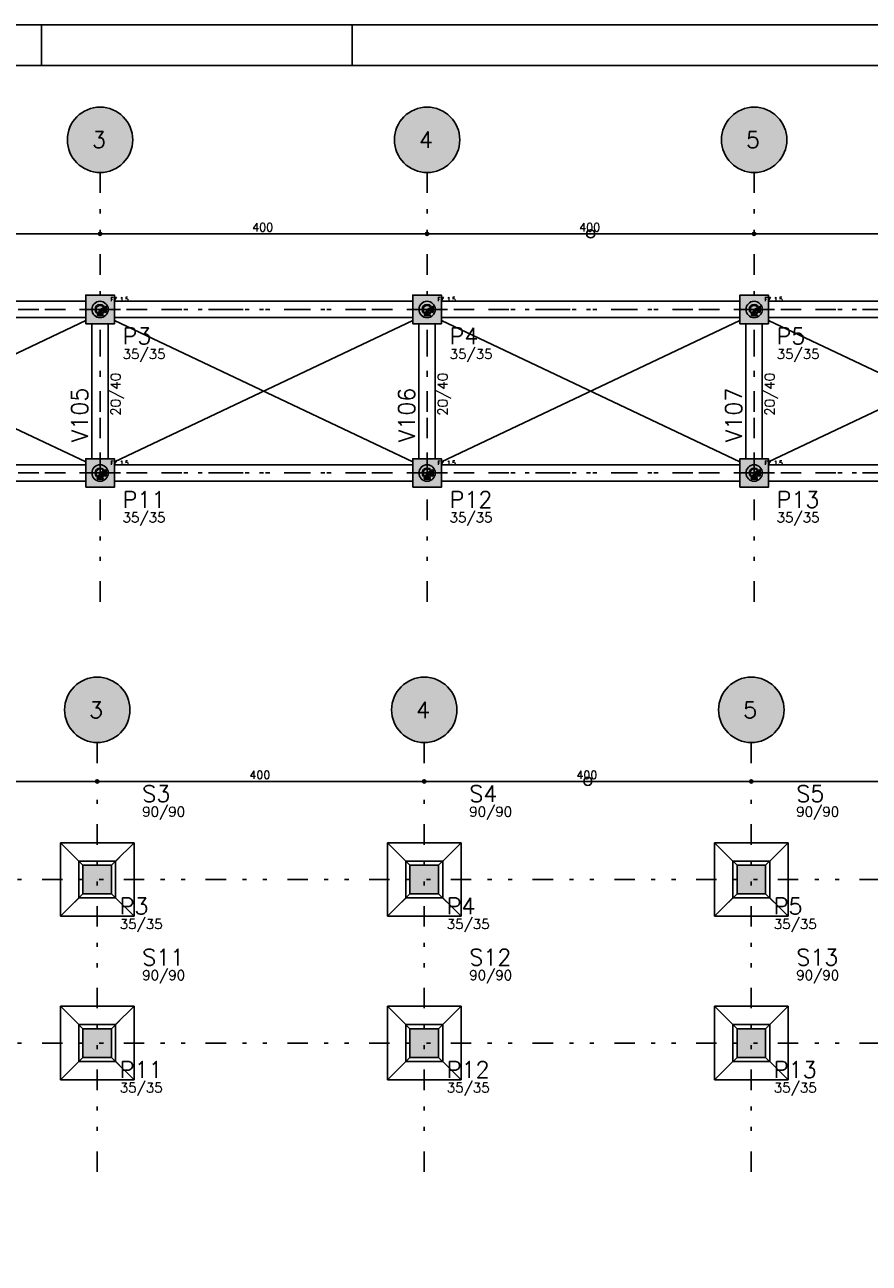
# Model space of a CAD drawing. Extents: x 0 to 84.1, y 0 to 59.4.
# Tile 3 of 6: x 20.6 to 41.2, y 29.1 to 59.4. Entities that reach past the tile are written whole.
import ezdxf

# ---------------------------------------------------------------- set-up
doc = ezdxf.new("R2010")
doc.units = 0
doc.header["$MEASUREMENT"] = 0
doc.linetypes.add('ESTILO_TQS_0003', pattern=[1.5, 0.5, -0.4, 0.1, -0.5])
doc.linetypes.add('ESTILO_TQS_0004', pattern=[2, 0.5, -0.4, 0.1, -0.4, 0.1, -0.5])
for name, color, linetype in [('1', 1, 'CONTINUOUS'), ('2', 2, 'CONTINUOUS'), ('3', 3, 'CONTINUOUS'), ('4', 4, 'CONTINUOUS'), ('6', 6, 'CONTINUOUS'), ('9', 9, 'CONTINUOUS')]:
    doc.layers.add(name, color=color, linetype=linetype)
doc.styles.get("Standard").update_dxf_attribs({"font": 'ROMANS.SHX'})

msp = doc.modelspace()

# ---------------------------------------------------------------- linework, layer by layer
at = {"layer": '1', "linetype": 'ESTILO_TQS_0004'}
for p, q in [((22.43, 55.786), (22.43, 45.086)), ((30.43, 55.786), (30.43, 45.086)), ((38.43, 55.786), (38.43, 45.086)), ((7.08, 52.436), (61.78, 52.436)), ((7.08, 48.436), (61.78, 48.436)), ((22.361, 41.842), (22.361, 31.142)), ((30.361, 41.842), (30.361, 31.142)), ((38.361, 41.842), (38.361, 31.142)), ((7.011, 38.492), (61.711, 38.492)), ((7.011, 34.492), (61.711, 34.492))]:
    msp.add_line(p, q, dxfattribs=at)
at = {"layer": '1', "linetype": 'Continuous'}
for p, q in [((14.18, 54.286), (22.68, 54.286)), ((22.18, 54.286), (30.68, 54.286)), ((22.43, 54.286), (22.43, 54.286)), ((22.43, 54.286), (22.43, 54.286)), ((30.18, 54.286), (38.68, 54.286)), ((30.43, 54.286), (30.43, 54.286)), ((30.43, 54.286), (30.43, 54.286)), ((38.18, 54.286), (46.68, 54.286)), ((38.43, 54.286), (38.43, 54.286)), ((38.43, 54.286), (38.43, 54.286)), ((22.43, 52.436), (22.43, 52.436)), ((30.43, 52.436), (30.43, 52.436)), ((38.43, 52.436), (38.43, 52.436)), ((22.43, 48.436), (22.43, 48.436)), ((30.43, 48.436), (30.43, 48.436)), ((38.43, 48.436), (38.43, 48.436)), ((14.111, 40.892), (22.611, 40.892)), ((22.111, 40.892), (30.611, 40.892)), ((22.361, 40.892), (22.361, 40.892)), ((22.361, 40.892), (22.361, 40.892)), ((30.111, 40.892), (38.611, 40.892)), ((30.361, 40.892), (30.361, 40.892)), ((30.361, 40.892), (30.361, 40.892)), ((38.111, 40.892), (46.611, 40.892)), ((38.361, 40.892), (38.361, 40.892)), ((38.361, 40.892), (38.361, 40.892)), ((22.011, 38.842), (21.811, 39.042)), ((22.711, 38.842), (22.911, 39.042)), ((30.011, 38.842), (29.811, 39.042)), ((30.711, 38.842), (30.911, 39.042)), ((38.011, 38.842), (37.811, 39.042)), ((38.711, 38.842), (38.911, 39.042)), ((22.361, 38.492), (22.361, 38.492)), ((22.361, 38.492), (22.361, 38.492)), ((30.361, 38.492), (30.361, 38.492)), ((30.361, 38.492), (30.361, 38.492)), ((38.361, 38.492), (38.361, 38.492)), ((38.361, 38.492), (38.361, 38.492)), ((22.011, 38.142), (21.811, 37.942)), ((22.711, 38.142), (22.911, 37.942)), ((30.011, 38.142), (29.811, 37.942)), ((30.711, 38.142), (30.911, 37.942)), ((38.011, 38.142), (37.811, 37.942)), ((38.711, 38.142), (38.911, 37.942)), ((22.011, 34.842), (21.811, 35.042)), ((22.711, 34.842), (22.911, 35.042)), ((30.011, 34.842), (29.811, 35.042)), ((30.711, 34.842), (30.911, 35.042)), ((38.011, 34.842), (37.811, 35.042)), ((38.711, 34.842), (38.911, 35.042)), ((22.361, 34.492), (22.361, 34.492)), ((22.361, 34.492), (22.361, 34.492)), ((30.361, 34.492), (30.361, 34.492)), ((30.361, 34.492), (30.361, 34.492)), ((38.361, 34.492), (38.361, 34.492)), ((38.361, 34.492), (38.361, 34.492)), ((22.011, 34.142), (21.811, 33.942)), ((22.711, 34.142), (22.911, 33.942)), ((30.011, 34.142), (29.811, 33.942)), ((30.711, 34.142), (30.911, 33.942)), ((38.011, 34.142), (37.811, 33.942)), ((38.711, 34.142), (38.911, 33.942))]:
    msp.add_line(p, q, dxfattribs=at)
at = {"layer": '1', "linetype": 'ESTILO_TQS_0003'}
for p, q in [((14.43, 52.436), (22.43, 52.436)), ((22.43, 52.436), (30.43, 52.436)), ((22.43, 48.436), (22.43, 52.436)), ((30.43, 52.436), (38.43, 52.436)), ((30.43, 48.436), (30.43, 52.436)), ((38.43, 52.436), (46.43, 52.436)), ((38.43, 48.436), (38.43, 52.436)), ((14.43, 48.436), (22.43, 48.436)), ((22.43, 48.436), (30.43, 48.436)), ((30.43, 48.436), (38.43, 48.436)), ((38.43, 48.436), (46.43, 48.436))]:
    msp.add_line(p, q, dxfattribs=at)
at = {"layer": '1', "linetype": 'Continuous'}
for points in [[(22.08, 52.636), (14.78, 52.636)], [(22.355, 52.286), (22.505, 52.286), (22.43, 52.436), (22.355, 52.286)], [(22.58, 52.361), (22.58, 52.511), (22.43, 52.436), (22.58, 52.361)], [(30.08, 52.636), (22.78, 52.636)], [(30.355, 52.286), (30.505, 52.286), (30.43, 52.436), (30.355, 52.286)], [(30.58, 52.361), (30.58, 52.511), (30.43, 52.436), (30.58, 52.361)], [(38.08, 52.636), (30.78, 52.636)], [(38.355, 52.286), (38.505, 52.286), (38.43, 52.436), (38.355, 52.286)], [(38.58, 52.361), (38.58, 52.511), (38.43, 52.436), (38.58, 52.361)], [(46.08, 52.636), (38.78, 52.636)], [(14.78, 52.236), (22.08, 52.236)], [(22.78, 52.236), (30.08, 52.236)], [(30.78, 52.236), (38.08, 52.236)], [(38.78, 52.236), (46.08, 52.236)], [(22.23, 52.086), (22.23, 48.786)], [(22.63, 48.786), (22.63, 52.086)], [(30.23, 52.086), (30.23, 48.786)], [(30.63, 48.786), (30.63, 52.086)], [(38.23, 52.086), (38.23, 48.786)], [(38.63, 48.786), (38.63, 52.086)], [(22.08, 48.636), (14.78, 48.636)], [(22.58, 48.361), (22.58, 48.511), (22.43, 48.436), (22.58, 48.361)], [(30.08, 48.636), (22.78, 48.636)], [(30.58, 48.361), (30.58, 48.511), (30.43, 48.436), (30.58, 48.361)], [(38.08, 48.636), (30.78, 48.636)], [(38.58, 48.361), (38.58, 48.511), (38.43, 48.436), (38.58, 48.361)], [(46.08, 48.636), (38.78, 48.636)], [(14.78, 48.236), (22.08, 48.236)], [(22.355, 48.286), (22.505, 48.286), (22.43, 48.436), (22.355, 48.286)], [(22.78, 48.236), (30.08, 48.236)], [(30.355, 48.286), (30.505, 48.286), (30.43, 48.436), (30.355, 48.286)], [(30.78, 48.236), (38.08, 48.236)], [(38.355, 48.286), (38.505, 48.286), (38.43, 48.436), (38.355, 48.286)], [(38.78, 48.236), (46.08, 48.236)], [(23.261, 39.392), (21.461, 39.392)], [(21.461, 39.392), (21.461, 37.592)], [(21.911, 38.942), (21.461, 39.392)], [(22.811, 38.942), (23.261, 39.392)], [(23.261, 37.592), (23.261, 39.392)], [(31.261, 39.392), (29.461, 39.392)], [(29.461, 39.392), (29.461, 37.592)], [(29.911, 38.942), (29.461, 39.392)], [(30.811, 38.942), (31.261, 39.392)], [(31.261, 37.592), (31.261, 39.392)], [(39.261, 39.392), (37.461, 39.392)], [(37.461, 39.392), (37.461, 37.592)], [(37.911, 38.942), (37.461, 39.392)], [(38.811, 38.942), (39.261, 39.392)], [(39.261, 37.592), (39.261, 39.392)], [(21.911, 38.042), (22.811, 38.042), (22.811, 38.942), (21.911, 38.942), (21.911, 38.042)], [(29.911, 38.042), (30.811, 38.042), (30.811, 38.942), (29.911, 38.942), (29.911, 38.042)], [(37.911, 38.042), (38.811, 38.042), (38.811, 38.942), (37.911, 38.942), (37.911, 38.042)], [(21.911, 38.042), (21.461, 37.592)], [(22.811, 38.042), (23.261, 37.592)], [(29.911, 38.042), (29.461, 37.592)], [(30.811, 38.042), (31.261, 37.592)], [(37.911, 38.042), (37.461, 37.592)], [(38.811, 38.042), (39.261, 37.592)], [(21.461, 37.592), (23.261, 37.592)], [(29.461, 37.592), (31.261, 37.592)], [(37.461, 37.592), (39.261, 37.592)], [(23.261, 35.392), (21.461, 35.392)], [(21.461, 35.392), (21.461, 33.592)], [(21.911, 34.942), (21.461, 35.392)], [(22.811, 34.942), (23.261, 35.392)], [(23.261, 33.592), (23.261, 35.392)], [(31.261, 35.392), (29.461, 35.392)], [(29.461, 35.392), (29.461, 33.592)], [(29.911, 34.942), (29.461, 35.392)], [(30.811, 34.942), (31.261, 35.392)], [(31.261, 33.592), (31.261, 35.392)], [(39.261, 35.392), (37.461, 35.392)], [(37.461, 35.392), (37.461, 33.592)], [(37.911, 34.942), (37.461, 35.392)], [(38.811, 34.942), (39.261, 35.392)], [(39.261, 33.592), (39.261, 35.392)], [(21.911, 34.042), (22.811, 34.042), (22.811, 34.942), (21.911, 34.942), (21.911, 34.042)], [(29.911, 34.042), (30.811, 34.042), (30.811, 34.942), (29.911, 34.942), (29.911, 34.042)], [(37.911, 34.042), (38.811, 34.042), (38.811, 34.942), (37.911, 34.942), (37.911, 34.042)], [(21.911, 34.042), (21.461, 33.592)], [(22.811, 34.042), (23.261, 33.592)], [(29.911, 34.042), (29.461, 33.592)], [(30.811, 34.042), (31.261, 33.592)], [(37.911, 34.042), (37.461, 33.592)], [(38.811, 34.042), (39.261, 33.592)], [(21.461, 33.592), (23.261, 33.592)], [(29.461, 33.592), (31.261, 33.592)], [(37.461, 33.592), (39.261, 33.592)]]:
    msp.add_lwpolyline(points, dxfattribs=at)
for centre, radius in [((22.43, 54.286), 0.04), ((22.43, 54.286), 0.04), ((22.43, 54.286), 0.02), ((22.43, 54.286), 0.02), ((30.43, 54.286), 0.04), ((30.43, 54.286), 0.04), ((30.43, 54.286), 0.02), ((30.43, 54.286), 0.02), ((34.43, 54.286), 0.1), ((38.43, 54.286), 0.04), ((38.43, 54.286), 0.04), ((38.43, 54.286), 0.02), ((38.43, 54.286), 0.02), ((22.43, 52.436), 0.2), ((22.43, 52.436), 0.12), ((22.43, 52.436), 0.12), ((22.43, 52.436), 0.1), ((30.43, 52.436), 0.2), ((30.43, 52.436), 0.12), ((30.43, 52.436), 0.12), ((30.43, 52.436), 0.1), ((38.43, 52.436), 0.2), ((38.43, 52.436), 0.12), ((38.43, 52.436), 0.12), ((38.43, 52.436), 0.1), ((22.43, 48.436), 0.2), ((22.43, 48.436), 0.12), ((22.43, 48.436), 0.12), ((22.43, 48.436), 0.1), ((30.43, 48.436), 0.2), ((30.43, 48.436), 0.12), ((30.43, 48.436), 0.12), ((30.43, 48.436), 0.1), ((38.43, 48.436), 0.2), ((38.43, 48.436), 0.12), ((38.43, 48.436), 0.12), ((38.43, 48.436), 0.1), ((22.361, 40.892), 0.04), ((22.361, 40.892), 0.04), ((22.361, 40.892), 0.02), ((22.361, 40.892), 0.02), ((30.361, 40.892), 0.04), ((30.361, 40.892), 0.04), ((30.361, 40.892), 0.02), ((30.361, 40.892), 0.02), ((34.361, 40.892), 0.1), ((38.361, 40.892), 0.04), ((38.361, 40.892), 0.04), ((38.361, 40.892), 0.02), ((38.361, 40.892), 0.02)]:
    msp.add_circle(centre, radius, dxfattribs=at)
at = {"layer": '2', "linetype": 'Continuous'}
for p, q in [((84.1, 59.4), (0, 59.4)), ((21, 59.4), (21, 58.4)), ((28.6, 58.4), (28.6, 59.4)), ((14.78, 48.707), (22.08, 52.165)), ((14.78, 52.165), (22.08, 48.707)), ((22.78, 48.707), (30.08, 52.165)), ((22.78, 52.165), (30.08, 48.707)), ((30.78, 48.707), (38.08, 52.165)), ((30.78, 52.165), (38.08, 48.707)), ((38.78, 48.707), (46.08, 52.165)), ((38.78, 52.165), (46.08, 48.707))]:
    msp.add_line(p, q, dxfattribs=at)
msp.add_lwpolyline([(83.1, 1), (2.5, 1), (2.5, 58.4), (83.1, 58.4), (83.1, 1)], dxfattribs=at)
for centre in [(22.43, 56.586), (30.43, 56.586), (38.43, 56.586), (22.361, 42.642), (30.361, 42.642), (38.361, 42.642)]:
    msp.add_circle(centre, 0.8, dxfattribs=at)
at = {"layer": '6', "linetype": 'Continuous'}
for points in [[(22.08, 52.086), (22.78, 52.086), (22.78, 52.786), (22.08, 52.786), (22.08, 52.086)], [(30.08, 52.086), (30.78, 52.086), (30.78, 52.786), (30.08, 52.786), (30.08, 52.086)], [(38.08, 52.086), (38.78, 52.086), (38.78, 52.786), (38.08, 52.786), (38.08, 52.086)], [(22.08, 48.086), (22.78, 48.086), (22.78, 48.786), (22.08, 48.786), (22.08, 48.086)], [(30.08, 48.086), (30.78, 48.086), (30.78, 48.786), (30.08, 48.786), (30.08, 48.086)], [(38.08, 48.086), (38.78, 48.086), (38.78, 48.786), (38.08, 48.786), (38.08, 48.086)], [(22.011, 38.142), (22.711, 38.142), (22.711, 38.842), (22.011, 38.842), (22.011, 38.142)], [(30.011, 38.142), (30.711, 38.142), (30.711, 38.842), (30.011, 38.842), (30.011, 38.142)], [(38.011, 38.142), (38.711, 38.142), (38.711, 38.842), (38.011, 38.842), (38.011, 38.142)], [(22.011, 34.142), (22.711, 34.142), (22.711, 34.842), (22.011, 34.842), (22.011, 34.142)], [(30.011, 34.142), (30.711, 34.142), (30.711, 34.842), (30.011, 34.842), (30.011, 34.142)], [(38.011, 34.142), (38.711, 34.142), (38.711, 34.842), (38.011, 34.842), (38.011, 34.142)]]:
    msp.add_lwpolyline(points, dxfattribs=at)
at = {"layer": '9', "linetype": 'Continuous'}
for points in [[(23.23, 56.586), (22.062, 57.296), (21.969, 57.24)], [(23.23, 56.586), (22.162, 57.34), (22.062, 57.296)], [(23.23, 56.586), (22.267, 57.369), (22.162, 57.34)], [(23.23, 56.586), (22.375, 57.384), (22.267, 57.369)], [(23.23, 56.586), (22.485, 57.384), (22.375, 57.384)], [(23.23, 56.586), (22.593, 57.369), (22.485, 57.384)], [(23.23, 56.586), (22.698, 57.34), (22.593, 57.369)], [(23.23, 56.586), (22.798, 57.296), (22.698, 57.34)], [(23.23, 56.586), (22.891, 57.24), (22.798, 57.296)], [(31.23, 56.586), (30.062, 57.296), (29.969, 57.24)], [(31.23, 56.586), (30.162, 57.34), (30.062, 57.296)], [(31.23, 56.586), (30.267, 57.369), (30.162, 57.34)], [(31.23, 56.586), (30.375, 57.384), (30.267, 57.369)], [(31.23, 56.586), (30.485, 57.384), (30.375, 57.384)], [(31.23, 56.586), (30.593, 57.369), (30.485, 57.384)], [(31.23, 56.586), (30.698, 57.34), (30.593, 57.369)], [(31.23, 56.586), (30.798, 57.296), (30.698, 57.34)], [(31.23, 56.586), (30.891, 57.24), (30.798, 57.296)], [(39.23, 56.586), (38.062, 57.296), (37.969, 57.24)], [(39.23, 56.586), (38.162, 57.34), (38.062, 57.296)], [(39.23, 56.586), (38.267, 57.369), (38.162, 57.34)], [(39.23, 56.586), (38.375, 57.384), (38.267, 57.369)], [(39.23, 56.586), (38.485, 57.384), (38.375, 57.384)], [(39.23, 56.586), (38.593, 57.369), (38.485, 57.384)], [(39.23, 56.586), (38.698, 57.34), (38.593, 57.369)], [(39.23, 56.586), (38.798, 57.296), (38.698, 57.34)], [(39.23, 56.586), (38.891, 57.24), (38.798, 57.296)], [(23.23, 56.586), (21.746, 57.002), (21.696, 56.905)], [(23.23, 56.586), (21.809, 57.091), (21.746, 57.002)], [(23.23, 56.586), (21.884, 57.171), (21.809, 57.091)], [(23.23, 56.586), (21.969, 57.24), (21.884, 57.171)], [(23.23, 56.586), (22.976, 57.171), (22.891, 57.24)], [(23.23, 56.586), (23.051, 57.091), (22.976, 57.171)], [(23.23, 56.586), (23.114, 57.002), (23.051, 57.091)], [(23.23, 56.586), (23.164, 56.905), (23.114, 57.002)], [(31.23, 56.586), (29.746, 57.002), (29.696, 56.905)], [(31.23, 56.586), (29.809, 57.091), (29.746, 57.002)], [(31.23, 56.586), (29.884, 57.171), (29.809, 57.091)], [(31.23, 56.586), (29.969, 57.24), (29.884, 57.171)], [(31.23, 56.586), (30.976, 57.171), (30.891, 57.24)], [(31.23, 56.586), (31.051, 57.091), (30.976, 57.171)], [(31.23, 56.586), (31.114, 57.002), (31.051, 57.091)], [(31.23, 56.586), (31.164, 56.905), (31.114, 57.002)], [(39.23, 56.586), (37.746, 57.002), (37.696, 56.905)], [(39.23, 56.586), (37.809, 57.091), (37.746, 57.002)], [(39.23, 56.586), (37.884, 57.171), (37.809, 57.091)], [(39.23, 56.586), (37.969, 57.24), (37.884, 57.171)], [(39.23, 56.586), (38.976, 57.171), (38.891, 57.24)], [(39.23, 56.586), (39.051, 57.091), (38.976, 57.171)], [(39.23, 56.586), (39.114, 57.002), (39.051, 57.091)], [(39.23, 56.586), (39.164, 56.905), (39.114, 57.002)], [(23.23, 56.586), (21.637, 56.695), (21.63, 56.586)], [(23.23, 56.586), (21.66, 56.802), (21.637, 56.695)], [(23.23, 56.586), (21.696, 56.905), (21.66, 56.802)], [(23.23, 56.586), (23.2, 56.802), (23.164, 56.905)], [(23.23, 56.586), (23.223, 56.695), (23.2, 56.802)], [(31.23, 56.586), (29.637, 56.695), (29.63, 56.586)], [(31.23, 56.586), (29.66, 56.802), (29.637, 56.695)], [(31.23, 56.586), (29.696, 56.905), (29.66, 56.802)], [(31.23, 56.586), (31.2, 56.802), (31.164, 56.905)], [(31.23, 56.586), (31.223, 56.695), (31.2, 56.802)], [(39.23, 56.586), (37.637, 56.695), (37.63, 56.586)], [(39.23, 56.586), (37.66, 56.802), (37.637, 56.695)], [(39.23, 56.586), (37.696, 56.905), (37.66, 56.802)], [(39.23, 56.586), (39.2, 56.802), (39.164, 56.905)], [(39.23, 56.586), (39.223, 56.695), (39.2, 56.802)], [(23.23, 56.586), (21.63, 56.586), (21.637, 56.477)], [(23.23, 56.586), (21.637, 56.477), (21.66, 56.37)], [(23.23, 56.586), (21.66, 56.37), (21.696, 56.267)], [(23.23, 56.586), (21.696, 56.267), (21.746, 56.17)], [(23.23, 56.586), (21.746, 56.17), (21.809, 56.081)], [(23.23, 56.586), (21.809, 56.081), (21.884, 56.001)], [(23.23, 56.586), (21.884, 56.001), (21.969, 55.933)], [(23.23, 56.586), (21.969, 55.933), (22.062, 55.876)], [(23.23, 56.586), (22.062, 55.876), (22.162, 55.832)], [(23.23, 56.586), (22.162, 55.832), (22.267, 55.803)], [(23.23, 56.586), (22.267, 55.803), (22.375, 55.788)], [(23.23, 56.586), (22.375, 55.788), (22.485, 55.788)], [(23.23, 56.586), (22.485, 55.788), (22.593, 55.803)], [(23.23, 56.586), (22.593, 55.803), (22.698, 55.832)], [(23.23, 56.586), (22.698, 55.832), (22.798, 55.876)], [(23.23, 56.586), (22.798, 55.876), (22.891, 55.933)], [(23.23, 56.586), (22.891, 55.933), (22.976, 56.001)], [(23.23, 56.586), (22.976, 56.001), (23.051, 56.081)], [(23.23, 56.586), (23.051, 56.081), (23.114, 56.17)], [(23.23, 56.586), (23.114, 56.17), (23.164, 56.267)], [(23.23, 56.586), (23.164, 56.267), (23.2, 56.37)], [(23.23, 56.586), (23.2, 56.37), (23.223, 56.477)], [(23.23, 56.586), (23.223, 56.477), (23.23, 56.586)], [(31.23, 56.586), (29.63, 56.586), (29.637, 56.477)], [(31.23, 56.586), (29.637, 56.477), (29.66, 56.37)], [(31.23, 56.586), (29.66, 56.37), (29.696, 56.267)], [(31.23, 56.586), (29.696, 56.267), (29.746, 56.17)], [(31.23, 56.586), (29.746, 56.17), (29.809, 56.081)], [(31.23, 56.586), (29.809, 56.081), (29.884, 56.001)], [(31.23, 56.586), (29.884, 56.001), (29.969, 55.933)], [(31.23, 56.586), (29.969, 55.933), (30.062, 55.876)], [(31.23, 56.586), (30.062, 55.876), (30.162, 55.832)], [(31.23, 56.586), (30.162, 55.832), (30.267, 55.803)], [(31.23, 56.586), (30.267, 55.803), (30.375, 55.788)], [(31.23, 56.586), (30.375, 55.788), (30.485, 55.788)], [(31.23, 56.586), (30.485, 55.788), (30.593, 55.803)], [(31.23, 56.586), (30.593, 55.803), (30.698, 55.832)], [(31.23, 56.586), (30.698, 55.832), (30.798, 55.876)], [(31.23, 56.586), (30.798, 55.876), (30.891, 55.933)], [(31.23, 56.586), (30.891, 55.933), (30.976, 56.001)], [(31.23, 56.586), (30.976, 56.001), (31.051, 56.081)], [(31.23, 56.586), (31.051, 56.081), (31.114, 56.17)], [(31.23, 56.586), (31.114, 56.17), (31.164, 56.267)], [(31.23, 56.586), (31.164, 56.267), (31.2, 56.37)], [(31.23, 56.586), (31.2, 56.37), (31.223, 56.477)], [(31.23, 56.586), (31.223, 56.477), (31.23, 56.586)], [(39.23, 56.586), (37.63, 56.586), (37.637, 56.477)], [(39.23, 56.586), (37.637, 56.477), (37.66, 56.37)], [(39.23, 56.586), (37.66, 56.37), (37.696, 56.267)], [(39.23, 56.586), (37.696, 56.267), (37.746, 56.17)], [(39.23, 56.586), (37.746, 56.17), (37.809, 56.081)], [(39.23, 56.586), (37.809, 56.081), (37.884, 56.001)], [(39.23, 56.586), (37.884, 56.001), (37.969, 55.933)], [(39.23, 56.586), (37.969, 55.933), (38.062, 55.876)], [(39.23, 56.586), (38.062, 55.876), (38.162, 55.832)], [(39.23, 56.586), (38.162, 55.832), (38.267, 55.803)], [(39.23, 56.586), (38.267, 55.803), (38.375, 55.788)], [(39.23, 56.586), (38.375, 55.788), (38.485, 55.788)], [(39.23, 56.586), (38.485, 55.788), (38.593, 55.803)], [(39.23, 56.586), (38.593, 55.803), (38.698, 55.832)], [(39.23, 56.586), (38.698, 55.832), (38.798, 55.876)], [(39.23, 56.586), (38.798, 55.876), (38.891, 55.933)], [(39.23, 56.586), (38.891, 55.933), (38.976, 56.001)], [(39.23, 56.586), (38.976, 56.001), (39.051, 56.081)], [(39.23, 56.586), (39.051, 56.081), (39.114, 56.17)], [(39.23, 56.586), (39.114, 56.17), (39.164, 56.267)], [(39.23, 56.586), (39.164, 56.267), (39.2, 56.37)], [(39.23, 56.586), (39.2, 56.37), (39.223, 56.477)], [(39.23, 56.586), (39.223, 56.477), (39.23, 56.586)], [(22.08, 52.086), (22.78, 52.086), (22.78, 52.786)], [(22.08, 52.086), (22.78, 52.786), (22.08, 52.786)], [(22.08, 52.086), (22.08, 52.786), (22.08, 52.086)], [(30.08, 52.086), (30.78, 52.086), (30.78, 52.786)], [(30.08, 52.086), (30.78, 52.786), (30.08, 52.786)], [(30.08, 52.086), (30.08, 52.786), (30.08, 52.086)], [(38.08, 52.086), (38.78, 52.086), (38.78, 52.786)], [(38.08, 52.086), (38.78, 52.786), (38.08, 52.786)], [(38.08, 52.086), (38.08, 52.786), (38.08, 52.086)], [(22.355, 52.286), (22.505, 52.286), (22.43, 52.436)], [(22.355, 52.286), (22.43, 52.436), (22.355, 52.286)], [(22.58, 52.361), (22.58, 52.511), (22.43, 52.436)], [(22.58, 52.361), (22.43, 52.436), (22.58, 52.361)], [(30.355, 52.286), (30.505, 52.286), (30.43, 52.436)], [(30.355, 52.286), (30.43, 52.436), (30.355, 52.286)], [(30.58, 52.361), (30.58, 52.511), (30.43, 52.436)], [(30.58, 52.361), (30.43, 52.436), (30.58, 52.361)], [(38.355, 52.286), (38.505, 52.286), (38.43, 52.436)], [(38.355, 52.286), (38.43, 52.436), (38.355, 52.286)], [(38.58, 52.361), (38.58, 52.511), (38.43, 52.436)], [(38.58, 52.361), (38.43, 52.436), (38.58, 52.361)], [(22.08, 48.086), (22.78, 48.086), (22.78, 48.786)], [(22.08, 48.086), (22.78, 48.786), (22.08, 48.786)], [(22.08, 48.086), (22.08, 48.786), (22.08, 48.086)], [(30.08, 48.086), (30.78, 48.086), (30.78, 48.786)], [(30.08, 48.086), (30.78, 48.786), (30.08, 48.786)], [(30.08, 48.086), (30.08, 48.786), (30.08, 48.086)], [(38.08, 48.086), (38.78, 48.086), (38.78, 48.786)], [(38.08, 48.086), (38.78, 48.786), (38.08, 48.786)], [(38.08, 48.086), (38.08, 48.786), (38.08, 48.086)], [(22.58, 48.361), (22.58, 48.511), (22.43, 48.436)], [(30.58, 48.361), (30.58, 48.511), (30.43, 48.436)], [(38.58, 48.361), (38.58, 48.511), (38.43, 48.436)], [(22.355, 48.286), (22.505, 48.286), (22.43, 48.436)], [(22.355, 48.286), (22.43, 48.436), (22.355, 48.286)], [(22.58, 48.361), (22.43, 48.436), (22.58, 48.361)], [(30.355, 48.286), (30.505, 48.286), (30.43, 48.436)], [(30.355, 48.286), (30.43, 48.436), (30.355, 48.286)], [(30.58, 48.361), (30.43, 48.436), (30.58, 48.361)], [(38.355, 48.286), (38.505, 48.286), (38.43, 48.436)], [(38.355, 48.286), (38.43, 48.436), (38.355, 48.286)], [(38.58, 48.361), (38.43, 48.436), (38.58, 48.361)], [(23.161, 42.642), (21.993, 43.353), (21.9, 43.296)], [(23.161, 42.642), (22.093, 43.396), (21.993, 43.353)], [(23.161, 42.642), (22.198, 43.425), (22.093, 43.396)], [(23.161, 42.642), (22.306, 43.44), (22.198, 43.425)], [(23.161, 42.642), (22.416, 43.44), (22.306, 43.44)], [(23.161, 42.642), (22.524, 43.425), (22.416, 43.44)], [(23.161, 42.642), (22.629, 43.396), (22.524, 43.425)], [(23.161, 42.642), (22.729, 43.353), (22.629, 43.396)], [(23.161, 42.642), (22.822, 43.296), (22.729, 43.353)], [(31.161, 42.642), (29.993, 43.353), (29.9, 43.296)], [(31.161, 42.642), (30.093, 43.396), (29.993, 43.353)], [(31.161, 42.642), (30.198, 43.425), (30.093, 43.396)], [(31.161, 42.642), (30.306, 43.44), (30.198, 43.425)], [(31.161, 42.642), (30.416, 43.44), (30.306, 43.44)], [(31.161, 42.642), (30.524, 43.425), (30.416, 43.44)], [(31.161, 42.642), (30.629, 43.396), (30.524, 43.425)], [(31.161, 42.642), (30.729, 43.353), (30.629, 43.396)], [(31.161, 42.642), (30.822, 43.296), (30.729, 43.353)], [(39.161, 42.642), (37.993, 43.353), (37.9, 43.296)], [(39.161, 42.642), (38.093, 43.396), (37.993, 43.353)], [(39.161, 42.642), (38.198, 43.425), (38.093, 43.396)], [(39.161, 42.642), (38.306, 43.44), (38.198, 43.425)], [(39.161, 42.642), (38.416, 43.44), (38.306, 43.44)], [(39.161, 42.642), (38.524, 43.425), (38.416, 43.44)], [(39.161, 42.642), (38.629, 43.396), (38.524, 43.425)], [(39.161, 42.642), (38.729, 43.353), (38.629, 43.396)], [(39.161, 42.642), (38.822, 43.296), (38.729, 43.353)], [(23.161, 42.642), (21.677, 43.058), (21.627, 42.961)], [(23.161, 42.642), (21.74, 43.147), (21.677, 43.058)], [(23.161, 42.642), (21.815, 43.227), (21.74, 43.147)], [(23.161, 42.642), (21.9, 43.296), (21.815, 43.227)], [(23.161, 42.642), (22.907, 43.227), (22.822, 43.296)], [(23.161, 42.642), (22.982, 43.147), (22.907, 43.227)], [(23.161, 42.642), (23.044, 43.058), (22.982, 43.147)], [(23.161, 42.642), (23.095, 42.961), (23.044, 43.058)], [(31.161, 42.642), (29.677, 43.058), (29.627, 42.961)], [(31.161, 42.642), (29.74, 43.147), (29.677, 43.058)], [(31.161, 42.642), (29.815, 43.227), (29.74, 43.147)], [(31.161, 42.642), (29.9, 43.296), (29.815, 43.227)], [(31.161, 42.642), (30.907, 43.227), (30.822, 43.296)], [(31.161, 42.642), (30.982, 43.147), (30.907, 43.227)], [(31.161, 42.642), (31.044, 43.058), (30.982, 43.147)], [(31.161, 42.642), (31.095, 42.961), (31.044, 43.058)], [(39.161, 42.642), (37.677, 43.058), (37.627, 42.961)], [(39.161, 42.642), (37.74, 43.147), (37.677, 43.058)], [(39.161, 42.642), (37.815, 43.227), (37.74, 43.147)], [(39.161, 42.642), (37.9, 43.296), (37.815, 43.227)], [(39.161, 42.642), (38.907, 43.227), (38.822, 43.296)], [(39.161, 42.642), (38.982, 43.147), (38.907, 43.227)], [(39.161, 42.642), (39.044, 43.058), (38.982, 43.147)], [(39.161, 42.642), (39.095, 42.961), (39.044, 43.058)], [(23.161, 42.642), (21.568, 42.751), (21.561, 42.642)], [(23.161, 42.642), (21.591, 42.858), (21.568, 42.751)], [(23.161, 42.642), (21.627, 42.961), (21.591, 42.858)], [(23.161, 42.642), (23.131, 42.858), (23.095, 42.961)], [(23.161, 42.642), (23.154, 42.751), (23.131, 42.858)], [(31.161, 42.642), (29.568, 42.751), (29.561, 42.642)], [(31.161, 42.642), (29.591, 42.858), (29.568, 42.751)], [(31.161, 42.642), (29.627, 42.961), (29.591, 42.858)], [(31.161, 42.642), (31.131, 42.858), (31.095, 42.961)], [(31.161, 42.642), (31.154, 42.751), (31.131, 42.858)], [(39.161, 42.642), (37.568, 42.751), (37.561, 42.642)], [(39.161, 42.642), (37.591, 42.858), (37.568, 42.751)], [(39.161, 42.642), (37.627, 42.961), (37.591, 42.858)], [(39.161, 42.642), (39.131, 42.858), (39.095, 42.961)], [(39.161, 42.642), (39.154, 42.751), (39.131, 42.858)], [(23.161, 42.642), (21.561, 42.642), (21.568, 42.533)], [(23.161, 42.642), (21.568, 42.533), (21.591, 42.426)], [(23.161, 42.642), (21.591, 42.426), (21.627, 42.323)], [(23.161, 42.642), (21.627, 42.323), (21.677, 42.227)], [(23.161, 42.642), (21.677, 42.227), (21.74, 42.137)], [(23.161, 42.642), (21.74, 42.137), (21.815, 42.058)], [(23.161, 42.642), (21.815, 42.058), (21.9, 41.989)], [(23.161, 42.642), (21.9, 41.989), (21.993, 41.932)], [(23.161, 42.642), (21.993, 41.932), (22.093, 41.888)], [(23.161, 42.642), (22.093, 41.888), (22.198, 41.859)], [(23.161, 42.642), (22.198, 41.859), (22.306, 41.844)], [(23.161, 42.642), (22.306, 41.844), (22.416, 41.844)], [(23.161, 42.642), (22.416, 41.844), (22.524, 41.859)], [(23.161, 42.642), (22.524, 41.859), (22.629, 41.888)], [(23.161, 42.642), (22.629, 41.888), (22.729, 41.932)], [(23.161, 42.642), (22.729, 41.932), (22.822, 41.989)], [(23.161, 42.642), (22.822, 41.989), (22.907, 42.058)], [(23.161, 42.642), (22.907, 42.058), (22.982, 42.137)], [(23.161, 42.642), (22.982, 42.137), (23.044, 42.227)], [(23.161, 42.642), (23.044, 42.227), (23.095, 42.323)], [(23.161, 42.642), (23.095, 42.323), (23.131, 42.426)], [(23.161, 42.642), (23.131, 42.426), (23.154, 42.533)], [(23.161, 42.642), (23.154, 42.533), (23.161, 42.642)], [(31.161, 42.642), (29.561, 42.642), (29.568, 42.533)], [(31.161, 42.642), (29.568, 42.533), (29.591, 42.426)], [(31.161, 42.642), (29.591, 42.426), (29.627, 42.323)], [(31.161, 42.642), (29.627, 42.323), (29.677, 42.227)], [(31.161, 42.642), (29.677, 42.227), (29.74, 42.137)], [(31.161, 42.642), (29.74, 42.137), (29.815, 42.058)], [(31.161, 42.642), (29.815, 42.058), (29.9, 41.989)], [(31.161, 42.642), (29.9, 41.989), (29.993, 41.932)], [(31.161, 42.642), (29.993, 41.932), (30.093, 41.888)], [(31.161, 42.642), (30.093, 41.888), (30.198, 41.859)], [(31.161, 42.642), (30.198, 41.859), (30.306, 41.844)], [(31.161, 42.642), (30.306, 41.844), (30.416, 41.844)], [(31.161, 42.642), (30.416, 41.844), (30.524, 41.859)], [(31.161, 42.642), (30.524, 41.859), (30.629, 41.888)], [(31.161, 42.642), (30.629, 41.888), (30.729, 41.932)], [(31.161, 42.642), (30.729, 41.932), (30.822, 41.989)], [(31.161, 42.642), (30.822, 41.989), (30.907, 42.058)], [(31.161, 42.642), (30.907, 42.058), (30.982, 42.137)], [(31.161, 42.642), (30.982, 42.137), (31.044, 42.227)], [(31.161, 42.642), (31.044, 42.227), (31.095, 42.323)], [(31.161, 42.642), (31.095, 42.323), (31.131, 42.426)], [(31.161, 42.642), (31.131, 42.426), (31.154, 42.533)], [(31.161, 42.642), (31.154, 42.533), (31.161, 42.642)], [(39.161, 42.642), (37.561, 42.642), (37.568, 42.533)], [(39.161, 42.642), (37.568, 42.533), (37.591, 42.426)], [(39.161, 42.642), (37.591, 42.426), (37.627, 42.323)], [(39.161, 42.642), (37.627, 42.323), (37.677, 42.227)], [(39.161, 42.642), (37.677, 42.227), (37.74, 42.137)], [(39.161, 42.642), (37.74, 42.137), (37.815, 42.058)], [(39.161, 42.642), (37.815, 42.058), (37.9, 41.989)], [(39.161, 42.642), (37.9, 41.989), (37.993, 41.932)], [(39.161, 42.642), (37.993, 41.932), (38.093, 41.888)], [(39.161, 42.642), (38.093, 41.888), (38.198, 41.859)], [(39.161, 42.642), (38.198, 41.859), (38.306, 41.844)], [(39.161, 42.642), (38.306, 41.844), (38.416, 41.844)], [(39.161, 42.642), (38.416, 41.844), (38.524, 41.859)], [(39.161, 42.642), (38.524, 41.859), (38.629, 41.888)], [(39.161, 42.642), (38.629, 41.888), (38.729, 41.932)], [(39.161, 42.642), (38.729, 41.932), (38.822, 41.989)], [(39.161, 42.642), (38.822, 41.989), (38.907, 42.058)], [(39.161, 42.642), (38.907, 42.058), (38.982, 42.137)], [(39.161, 42.642), (38.982, 42.137), (39.044, 42.227)], [(39.161, 42.642), (39.044, 42.227), (39.095, 42.323)], [(39.161, 42.642), (39.095, 42.323), (39.131, 42.426)], [(39.161, 42.642), (39.131, 42.426), (39.154, 42.533)], [(39.161, 42.642), (39.154, 42.533), (39.161, 42.642)], [(22.011, 38.142), (22.711, 38.142), (22.711, 38.842)], [(22.011, 38.142), (22.711, 38.842), (22.011, 38.842)], [(22.011, 38.142), (22.011, 38.842), (22.011, 38.142)], [(30.011, 38.142), (30.711, 38.142), (30.711, 38.842)], [(30.011, 38.142), (30.711, 38.842), (30.011, 38.842)], [(30.011, 38.142), (30.011, 38.842), (30.011, 38.142)], [(38.011, 38.142), (38.711, 38.142), (38.711, 38.842)], [(38.011, 38.142), (38.711, 38.842), (38.011, 38.842)], [(38.011, 38.142), (38.011, 38.842), (38.011, 38.142)], [(22.011, 34.142), (22.711, 34.142), (22.711, 34.842)], [(22.011, 34.142), (22.711, 34.842), (22.011, 34.842)], [(22.011, 34.142), (22.011, 34.842), (22.011, 34.142)], [(30.011, 34.142), (30.711, 34.142), (30.711, 34.842)], [(30.011, 34.142), (30.711, 34.842), (30.011, 34.842)], [(30.011, 34.142), (30.011, 34.842), (30.011, 34.142)], [(38.011, 34.142), (38.711, 34.142), (38.711, 34.842)], [(38.011, 34.142), (38.711, 34.842), (38.011, 34.842)], [(38.011, 34.142), (38.011, 34.842), (38.011, 34.142)]]:
    msp.add_solid(points, dxfattribs=at)

# ---------------------------------------------------------------- texts
at = {"layer": '1', "linetype": 'Continuous'}
for s, height, p in [('400', 0.2, (26.15, 54.346)), ('400', 0.2, (34.15, 54.346)), ('FZ 1.5', 0.1, (22.68, 52.636)), ('FZ 1.5', 0.1, (30.68, 52.636)), ('FZ 1.5', 0.1, (38.68, 52.636)), ('FZ 1.5', 0.1, (22.68, 48.636)), ('FZ 1.5', 0.1, (30.68, 48.636)), ('FZ 1.5', 0.1, (38.68, 48.636)), ('400', 0.2, (26.081, 40.952)), ('400', 0.2, (34.081, 40.952))]:
    msp.add_text(s, height=height, dxfattribs=at).set_placement(p)
at = {"layer": '3', "linetype": 'Continuous'}
for s, p in [('35/35', (22.98, 51.226)), ('35/35', (30.98, 51.226)), ('35/35', (38.98, 51.226)), ('35/35', (22.98, 47.226)), ('35/35', (30.98, 47.226)), ('35/35', (38.98, 47.226)), ('90/90', (23.461, 40.032)), ('90/90', (31.461, 40.032)), ('90/90', (39.461, 40.032)), ('35/35', (22.911, 37.282)), ('35/35', (30.911, 37.282)), ('35/35', (38.911, 37.282)), ('90/90', (23.461, 36.032)), ('90/90', (31.461, 36.032)), ('90/90', (39.461, 36.032)), ('35/35', (22.911, 33.282)), ('35/35', (30.911, 33.282)), ('35/35', (38.911, 33.282))]:
    msp.add_text(s, height=0.24, dxfattribs=at).set_placement(p)
for p in [(22.93, 49.836), (30.93, 49.836), (38.93, 49.836)]:
    msp.add_text('20/40', height=0.24, rotation=90, dxfattribs=at).set_placement(p)
at = {"layer": '4', "linetype": 'Continuous'}
for s, p in [('V105', (22.13, 49.186)), ('V106', (30.13, 49.186)), ('V107', (38.13, 49.186))]:
    msp.add_text(s, height=0.4, rotation=90, dxfattribs=at).set_placement(p)
at = {"layer": '6', "linetype": 'Continuous'}
for s, p in [('3', (22.23, 56.386)), ('4', (30.23, 56.386)), ('5', (38.23, 56.386)), ('P3', (22.98, 51.586)), ('P4', (30.98, 51.586)), ('P5', (38.98, 51.586)), ('P11', (22.98, 47.586)), ('P12', (30.98, 47.586)), ('P13', (38.98, 47.586)), ('3', (22.161, 42.442)), ('4', (30.161, 42.442)), ('5', (38.161, 42.442)), ('S3', (23.461, 40.392)), ('S4', (31.461, 40.392)), ('S5', (39.461, 40.392)), ('P3', (22.911, 37.642)), ('P4', (30.911, 37.642)), ('P5', (38.911, 37.642)), ('S11', (23.461, 36.392)), ('S12', (31.461, 36.392)), ('S13', (39.461, 36.392)), ('P11', (22.911, 33.642)), ('P12', (30.911, 33.642)), ('P13', (38.911, 33.642))]:
    msp.add_text(s, height=0.4, dxfattribs=at).set_placement(p)

doc.saveas('drawing.dxf')
